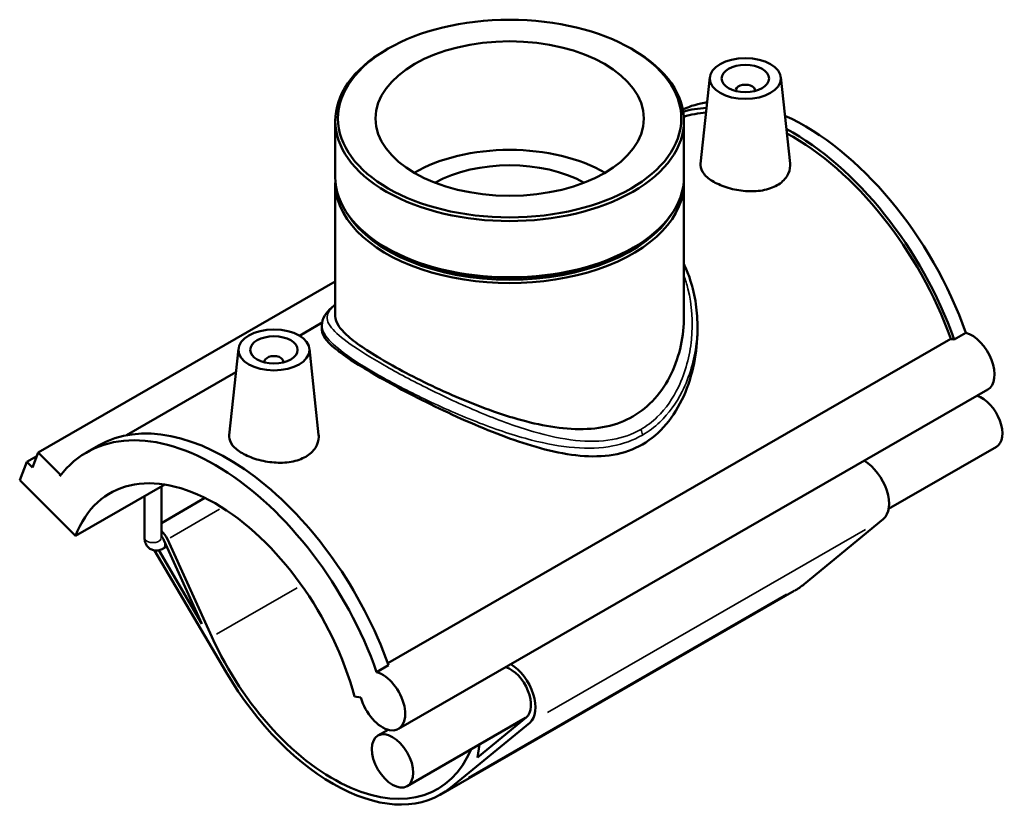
# Model space of a CAD drawing. Header units: inches. Extents: x -0.9 to 55.8, y -1.4 to 45.1.
# Tile 8 of 8: x 47.6 to 55.8, y 38.6 to 45.1. Entities that reach past the tile are written whole.
import ezdxf

# ---------------------------------------------------------------- set-up
doc = ezdxf.new("R2010")
doc.units = ezdxf.units.IN
doc.header["$MEASUREMENT"] = 0
doc.layers.add('Visible (ANSI)', color=7, linetype='Continuous', lineweight=50)
doc.layers.add('Visible Narrow (ANSI)', color=7, linetype='Continuous', lineweight=35)

msp = doc.modelspace()

# ---------------------------------------------------------------- linework, layer by layer
at = {"layer": 'Visible (ANSI)'}
for p, q in [((50.6788, 44.896), (50.6629, 44.8868)), ((52.7054, 44.896), (52.7212, 44.8868)), ((53.3575, 44.66), (53.2802, 43.9393)), ((53.9469, 44.66), (54.0238, 43.9427)), ((53.5734, 44.5529), (53.5734, 44.5456)), ((53.7309, 44.5529), (53.7309, 44.5456)), ((50.2422, 44.2987), (50.2422, 43.8316)), ((53.1419, 44.2987), (53.1419, 43.8316)), ((50.2422, 43.7833), (50.2422, 42.6717)), ((53.1419, 43.7833), (53.1419, 42.6717)), ((50.6769, 43.2354), (50.6629, 43.2435)), ((52.7073, 43.2354), (52.7212, 43.2435)), ((50.2422, 42.9615), (47.7705, 41.5381)), ((50.1328, 42.6196), (49.9436, 42.5106)), ((50.1307, 42.5948), (50.1307, 42.5555)), ((53.2535, 42.5948), (53.2535, 42.5555)), ((55.3884, 42.4784), (55.4864, 42.5348)), ((50.6779, 39.787), (55.3602, 42.4833)), ((49.4373, 42.4025), (49.36, 41.6818)), ((50.0267, 42.4025), (50.1036, 41.6852)), ((49.6532, 42.2881), (49.6532, 42.2954)), ((49.8107, 42.2881), (49.8107, 42.2954)), ((49.4163, 42.207), (48.5053, 41.6824)), ((55.6685, 42.0619), (50.7682, 39.2401)), ((48.1754, 41.5408), (48.2734, 41.5972)), ((47.7232, 41.4151), (47.7705, 41.5381)), ((47.7705, 41.5381), (47.9561, 41.3531)), ((55.7395, 41.5849), (54.8436, 41.069)), ((47.6177, 41.3076), (47.6768, 41.4613)), ((47.7592, 41.5088), (47.6768, 41.4613)), ((47.6768, 41.4613), (47.7232, 41.4151)), ((47.9561, 41.3531), (47.9516, 41.3412)), ((47.9646, 41.3579), (47.9561, 41.3531)), ((48.0818, 40.8451), (47.6177, 41.3076)), ((48.0818, 40.8451), (48.8242, 41.2726)), ((48.7958, 40.8293), (48.7958, 41.2562)), ((48.6561, 40.8293), (48.6561, 41.1758)), ((49.1585, 41.161), (48.7958, 40.9521)), ((54.7992, 40.9845), (54.1419, 40.4446)), ((48.8168, 40.8099), (49.1329, 40.114)), ((49.2158, 40.0052), (48.847, 40.8173)), ((48.739, 40.7244), (49.3349, 39.7105)), ((49.1329, 40.114), (48.7737, 40.7252)), ((48.841, 40.7565), (48.8114, 40.7394)), ((54.0596, 40.3877), (51.1195, 38.6946)), ((50.5862, 39.713), (50.6842, 39.7694)), ((50.4021, 39.5088), (50.4557, 39.5005)), ((51.8252, 39.3308), (50.8393, 38.763)), ((51.8305, 39.3351), (51.4252, 39.0023)), ((50.6811, 39.233), (50.5967, 39.1844)), ((51.2018, 38.7515), (51.859, 39.2914)), ((51.4252, 39.0023), (51.442, 39.1101))]:
    msp.add_line(p, q, dxfattribs=at)
for centre, major_axis, ratio in [((51.6921, 44.3169), (-1.4276, 0), 0.575862), ((51.6921, 44.3169), (1.1153, 0), 0.575862), ((53.6522, 44.6495), (-0.2953, 0), 0.575862), ((53.6522, 44.6495), (0.1969, 0), 0.575862), ((49.732, 42.392), (0.2953, 0), 0.575862), ((49.732, 42.392), (0.1969, 0), 0.575862), ((50.718, 38.9737), (-0.1213, 0.2107), 0.578093)]:
    msp.add_ellipse(centre, major_axis=major_axis, ratio=ratio, dxfattribs=at)
for centre, major_axis, ratio, start_param, end_param in [((51.6921, 44.2987), (-1.4499, 0), 0.575862, 5.50164, 10.206324), ((53.6522, 44.5529), (-0.0787, 0), 0.575862, 2.972903, 6.451874), ((54.1422, 42.5106), (-1.0665, 1.852), 0.578093, 6.063036, 6.231146), ((54.0442, 42.4541), (-1.0665, 1.852), 0.578093, 5.991844, 6.144375), ((54.0442, 42.4541), (-1.0456, 1.8157), 0.578093, 6.005842, 6.155488), ((54.1422, 42.5106), (-1.0665, 1.852), 0.578093, 4.403461, 5.606508), ((54.0442, 42.4541), (1.0665, -1.852), 0.578093, 1.261868, 2.392009), ((54.0442, 42.4541), (-1.0456, 1.8157), 0.578093, 4.406283, 5.531645), ((51.6921, 43.4143), (1.1153, 0), 0.575862, 0.779143, 2.362449), ((51.6921, 43.4143), (0.8922, 0), 0.575862, 0.801261, 2.340332), ((51.6921, 43.7833), (-1.4499, 0), 0.575862, 6.254268, 9.453695), ((51.6921, 43.8316), (1.4499, 0), 0.575862, 3.141593, 6.283185), ((51.6921, 43.7994), (-1.4302, 0), 0.575862, 0.341681, 2.799911), ((51.6921, 43.8155), (-1.4302, 0), 0.575862, 0.781546, 2.360047), ((55.5344, 42.2947), (0.1341, -0.2328), 0.578093, 0, 2.6136), ((55.4364, 42.2383), (-0.1341, 0.2328), 0.578093, 5.755193, 5.912933), ((49.732, 42.2954), (-0.0787, 0), 0.575862, 2.972903, 6.451874), ((55.6182, 41.7956), (0.1213, -0.2107), 0.578093, 0, 2.579834), ((49.34, 39.7451), (-1.0665, 1.852), 0.578093, 4.403461, 6.283185), ((49.242, 39.6887), (-1.0665, 1.852), 0.578093, 4.403461, 6.523097), ((54.6382, 41.2312), (0.1475, -0.2561), 0.578093, 0.096056, 2.341012), ((49.242, 39.6887), (-0.8713, 1.5131), 0.578093, 4.27799, 6.721451), ((48.7766, 40.8), (-0.061, 0.1059), 0.578093, 4.547066, 5.275437), ((48.7766, 40.8), (0.0349, -0.0605), 0.578093, 1.405474, 1.958351), ((53.1622, 41.9462), (0.8975, -1.5585), 0.578093, 0, 0.096056), ((50.222, 40.2531), (0.8713, -1.5131), 0.578093, 4.547066, 6.696116), ((50.6342, 39.4729), (0.1341, -0.2328), 0.578093, 4.27799, 8.896785), ((51.698, 39.5381), (0.1213, -0.2107), 0.578093, 0.096056, 2.579834), ((51.698, 39.5381), (0.1475, -0.2561), 0.578093, 0.096056, 2.341012), ((50.222, 40.2531), (0.8975, -1.5585), 0.578093, 4.727678, 6.379241)]:
    msp.add_ellipse(centre, major_axis=major_axis, ratio=ratio, start_param=start_param, end_param=end_param, dxfattribs=at)
for points, knots in [([(53.9166, 43.7616), (53.8834, 43.7424), (53.8412, 43.7274), (53.7491, 43.7111), (53.699, 43.7096), (53.6056, 43.7169), (53.556, 43.7261), (53.4646, 43.7533), (53.4229, 43.7713), (53.3568, 43.8093), (53.328, 43.832), (53.2897, 43.8795), (53.28, 43.9044), (53.2796, 43.9316), (53.2798, 43.9354), (53.2802, 43.9393)], [0, 0, 0, 0, 0.358331, 0.358331, 0.716661, 0.716661, 1.072842, 1.072842, 1.429022, 1.429022, 1.785203, 1.785203, 2.141383, 2.141383, 2.199388, 2.199388, 2.199388, 2.199388]), ([(54.0238, 43.9427), (54.0243, 43.9376), (54.0246, 43.9325), (54.025, 43.897), (54.016, 43.8646), (53.9784, 43.8064), (53.9498, 43.7807), (53.9166, 43.7616)], [4.9414882, 4.9414882, 4.9414882, 4.9414882, 5.0009009, 5.0009009, 5.3584919, 5.3584919, 5.7160828, 5.7160828, 5.7160828, 5.7160828]), ([(53.1419, 43.1026), (53.1587, 43.0681), (53.1736, 43.0326), (53.2091, 42.9327), (53.2259, 42.8667), (53.248, 42.7321), (53.2535, 42.6636), (53.2535, 42.5948)], [32.987209, 32.987209, 32.987209, 32.987209, 33.32699, 33.32699, 33.923875, 33.923875, 34.52076, 34.52076, 34.52076, 34.52076]), ([(50.1307, 42.5948), (50.1307, 42.6244), (50.1399, 42.6534), (50.169, 42.7025), (50.1883, 42.7233), (50.2207, 42.7518), (50.2311, 42.7602), (50.2422, 42.7686)], [21.96124, 21.96124, 21.96124, 21.96124, 22.537783, 22.537783, 23.114326, 23.114326, 23.36155, 23.36155, 23.36155, 23.36155]), ([(53.1419, 42.6717), (53.1419, 42.5928), (53.1336, 42.5105), (53.0983, 42.3478), (53.0713, 42.2675), (52.999, 42.1177), (52.9535, 42.0483), (52.8464, 41.9284), (52.7847, 41.878), (52.6499, 41.8004), (52.5747, 41.7719), (52.4133, 41.7372), (52.3272, 41.7309), (52.1493, 41.7365), (52.0575, 41.7485), (51.8734, 41.7849), (51.7813, 41.8093), (51.6039, 41.8639), (51.512, 41.8962), (51.3278, 41.9676), (51.2354, 42.0067), (51.0565, 42.0875), (50.9699, 42.1293), (50.8084, 42.2118), (50.7335, 42.2524), (50.6002, 42.3292), (50.5386, 42.3672), (50.4311, 42.4396), (50.3854, 42.474), (50.3126, 42.5381), (50.2856, 42.5678), (50.2504, 42.6228), (50.2422, 42.6481), (50.2422, 42.6717)], [8.651806, 8.651806, 8.651806, 8.651806, 9.378062, 9.378062, 10.104317, 10.104317, 10.830573, 10.830573, 11.556829, 11.556829, 12.283084, 12.283084, 13.00934, 13.00934, 13.735596, 13.735596, 14.461851, 14.461851, 15.180199, 15.180199, 15.898547, 15.898547, 16.616895, 16.616895, 17.335243, 17.335243, 18.053591, 18.053591, 18.771939, 18.771939, 19.490287, 19.490287, 20.208635, 20.208635, 20.208635, 20.208635]), ([(52.7961, 41.6062), (52.7221, 41.5635), (52.6402, 41.5349), (52.4657, 41.5051), (52.3731, 41.5036), (52.1823, 41.5211), (52.084, 41.5399), (51.8868, 41.5904), (51.788, 41.622), (51.5981, 41.69), (51.5, 41.729), (51.3026, 41.8133), (51.2033, 41.8586), (51.0105, 41.9511), (50.9169, 41.9983), (50.7419, 42.0903), (50.6605, 42.1351), (50.5155, 42.2186), (50.4487, 42.2592), (50.3327, 42.3347), (50.2835, 42.3698), (50.2055, 42.4332), (50.1767, 42.4616), (50.1393, 42.5126), (50.1307, 42.5351), (50.1307, 42.5555)], [0, 0, 0, 0, 0.797753, 0.797753, 1.595506, 1.595506, 2.393258, 2.393258, 3.191011, 3.191011, 3.972599, 3.972599, 4.754187, 4.754187, 5.535775, 5.535775, 6.317363, 6.317363, 7.09895, 7.09895, 7.880538, 7.880538, 8.662126, 8.662126, 9.443714, 9.443714, 9.443714, 9.443714]), ([(53.2535, 42.5555), (53.2535, 42.4659), (53.2445, 42.3723), (53.2068, 42.1865), (53.1781, 42.0945), (53.1009, 41.9227), (53.0523, 41.8429), (52.937, 41.7059), (52.8702, 41.6488), (52.7961, 41.6062)], [22.078439, 22.078439, 22.078439, 22.078439, 22.876192, 22.876192, 23.673945, 23.673945, 24.471697, 24.471697, 25.26945, 25.26945, 25.26945, 25.26945]), ([(49.9964, 41.5041), (49.9633, 41.485), (49.9212, 41.47), (49.8292, 41.4536), (49.7793, 41.4521), (49.6859, 41.4593), (49.6362, 41.4685), (49.5446, 41.4957), (49.5027, 41.5137), (49.4365, 41.5519), (49.4077, 41.5746), (49.3694, 41.6222), (49.3598, 41.6472), (49.3594, 41.6743), (49.3596, 41.678), (49.36, 41.6818)], [2.858044, 2.858044, 2.858044, 2.858044, 3.215635, 3.215635, 3.573226, 3.573226, 3.930145, 3.930145, 4.287063, 4.287063, 4.643982, 4.643982, 5.000901, 5.000901, 5.057461, 5.057461, 5.057461, 5.057461]), ([(50.1036, 41.6852), (50.1041, 41.6802), (50.1044, 41.6752), (50.1049, 41.6399), (50.0959, 41.6073), (50.0583, 41.549), (50.0297, 41.5232), (49.9964, 41.5041)], [7.7994976, 7.7994976, 7.7994976, 7.7994976, 7.8574659, 7.8574659, 8.2157964, 8.2157964, 8.5741269, 8.5741269, 8.5741269, 8.5741269]), ([(48.6561, 40.8293), (48.6561, 40.8169), (48.6577, 40.8038), (48.6662, 40.7785), (48.6726, 40.7663), (48.6895, 40.7472), (48.6985, 40.7398), (48.718, 40.7295), (48.7282, 40.7261), (48.749, 40.7228), (48.7596, 40.723), (48.7815, 40.7262), (48.7924, 40.7299), (48.8054, 40.7361), (48.8084, 40.7377), (48.8114, 40.7394)], [1.570796, 1.570796, 1.570796, 1.570796, 1.884956, 1.884956, 2.165302, 2.165302, 2.376675, 2.376675, 2.573433, 2.573433, 2.788404, 2.788404, 3.055322, 3.055322, 3.141593, 3.141593, 3.141593, 3.141593])]:
    msp.add_open_spline(points, degree=3, knots=knots, dxfattribs=at)
at = {"layer": 'Visible Narrow (ANSI)'}
for p, q in [((49.2797, 41.0665), (48.8698, 40.8304)), ((54.6521, 40.8998), (52.006, 39.376)), ((49.9241, 40.4131), (49.2531, 40.0267)), ((53.9949, 40.36), (51.3488, 38.8362))]:
    msp.add_line(p, q, dxfattribs=at)
for centre, major_axis, ratio, start_param, end_param in [((52.7488, 41.7114), (-0.0334, 0.058), 0.578093, 3.968163, 4.674455), ((48.7259, 40.8293), (0.0698, 0), 0.575862, 3.298672, 6.126106), ((48.7766, 40.8), (0.0349, -0.0605), 0.578093, 0.070274, 1.3352)]:
    msp.add_ellipse(centre, major_axis=major_axis, ratio=ratio, start_param=start_param, end_param=end_param, dxfattribs=at)
for points, knots in [([(53.1419, 43.0092), (53.1548, 42.9736), (53.1659, 42.9372), (53.209, 42.7644), (53.2182, 42.6205), (53.1902, 42.3416), (53.1546, 42.206), (53.0508, 41.9902), (52.9921, 41.9047), (52.8782, 41.7945), (52.8321, 41.7594), (52.7823, 41.7307)], [33.350395, 33.350395, 33.350395, 33.350395, 33.696373, 33.696373, 34.96746, 34.96746, 36.197251, 36.197251, 37.135925, 37.135925, 37.678523, 37.678523, 37.678523, 37.678523]), ([(52.7823, 41.7307), (52.7099, 41.6891), (52.6299, 41.6611), (52.448, 41.6288), (52.345, 41.6284), (52.1264, 41.652), (52.0103, 41.6776), (51.7541, 41.7513), (51.6131, 41.8028), (51.3198, 41.9235), (51.1674, 41.994), (50.8877, 42.133), (50.7599, 42.2013), (50.5363, 42.3293), (50.441, 42.3888), (50.2948, 42.4924), (50.2428, 42.537), (50.1748, 42.6212), (50.1652, 42.6591), (50.1912, 42.7191), (50.2114, 42.7418), (50.2422, 42.7666)], [12.559508, 12.559508, 12.559508, 12.559508, 13.348134, 13.348134, 14.257822, 14.257822, 15.231667, 15.231667, 16.379298, 16.379298, 17.62716, 17.62716, 18.794492, 18.794492, 19.962336, 19.962336, 21.108779, 21.108779, 22.435641, 22.435641, 23.273245, 23.273245, 23.273245, 23.273245]), ([(50.1307, 42.5947), (50.1306, 42.5673), (50.1417, 42.5386), (50.1943, 42.4647), (50.2455, 42.4173), (50.3916, 42.3091), (50.4877, 42.248), (50.7142, 42.1185), (50.8442, 42.0503), (51.1296, 41.9131), (51.2856, 41.8445), (51.5865, 41.7285), (51.7314, 41.6797), (51.9954, 41.6115), (52.1153, 41.5887), (52.3414, 41.5704), (52.4482, 41.5735), (52.6371, 41.6105), (52.7205, 41.6406), (52.7961, 41.6841)], [-21.96124, -21.96124, -21.96124, -21.96124, -21.108779, -21.108779, -19.962336, -19.962336, -18.794492, -18.794492, -17.62716, -17.62716, -16.379298, -16.379298, -15.231667, -15.231667, -14.257822, -14.257822, -13.348134, -13.348134, -12.559508, -12.559508, -12.559508, -12.559508]), ([(52.7961, 41.6841), (52.8482, 41.7141), (52.8965, 41.7503), (53.016, 41.8634), (53.0781, 41.9504), (53.1888, 42.169), (53.2279, 42.3058), (53.2504, 42.4941), (53.2535, 42.5446), (53.2535, 42.5948)], [-37.678523, -37.678523, -37.678523, -37.678523, -37.135925, -37.135925, -36.197251, -36.197251, -34.96746, -34.96746, -34.52076, -34.52076, -34.52076, -34.52076])]:
    msp.add_open_spline(points, degree=3, knots=knots, dxfattribs=at)

doc.saveas('drawing.dxf')
